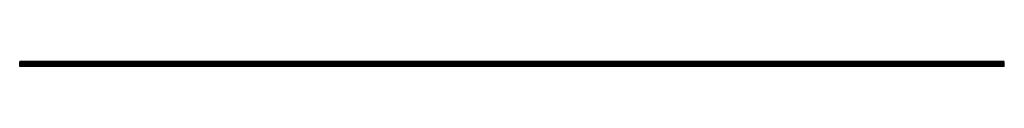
# Model space of a CAD drawing. Header units: millimetres. Extents: x 0 to 2700, y 0 to 14.
import ezdxf

# ---------------------------------------------------------------- set-up
doc = ezdxf.new("R2010")
doc.units = ezdxf.units.MM
doc.header["$LTSCALE"] = 10
doc.linetypes.add('ALLCAD_Strich', pattern=[0.2, 0.15, -0.05])
for name, color, linetype in [('BESCH_KONT_sich_schn_ansi_2d', 40, 'Continuous'), ('BESCH_KONT_sich_schn_grun_2d', 10, 'Continuous'), ('BESCH_KONT_sich_schn_seit_2d', 160, 'Continuous')]:
    doc.layers.add(name, color=color, linetype=linetype)

msp = doc.modelspace()

# ---------------------------------------------------------------- linework, layer by layer
at = {"layer": 'BESCH_KONT_sich_schn_ansi_2d', "linetype": 'ALLCAD_Strich'}
for p, q in [((2700, 0), (0, 0)), ((0, 0, -89), (0, 0)), ((2700, 0, -89), (0, 0, -89)), ((0, 0, -77), (0, 0, -77)), ((0, 0, -77), (0, 0, -77)), ((0, 0, -77), (0, 0, -77)), ((0, 0, -77), (0, 0, -77)), ((0, 0, -77), (0, 0, -77)), ((0, 0, -77), (0, 0, -77)), ((0, 0, -77), (0, 0, -77)), ((0, 0, -77), (0, 0, -77)), ((0, 0, -77), (0, 0, -77)), ((0, 0, -77), (0, 0, -77)), ((0, 0, -77), (0, 0, -77)), ((0, 0, -77), (0, 0, -77)), ((0, 0, -77), (0, 0, -77)), ((0, 0, -77), (0, 0, -77)), ((0, 0, -77), (0, 0, -77)), ((0, 0, -77), (0, 0, -77)), ((2700, 0, -37), (0, 0, -37)), ((2700, 0, -77), (0, 0, -77)), ((0, 0, -77), (0, 0, -77)), ((0, 0, -77), (0, 0, -77)), ((0, 0, -77), (0, 0, -77)), ((0, 0, -77), (0, 0, -77)), ((0, 0, -77), (0, 0, -77)), ((0, 0, -77), (0, 0, -77)), ((0, 0, -77), (0, 0, -77)), ((0, 0, -77), (0, 0, -77)), ((0, 0, -77), (0, 0, -77)), ((0, 0, -77), (0, 0, -77)), ((0, 0, -77), (0, 0, -77)), ((2700, 0, -87.5), (0, 0, -87.5)), ((2700, 0, -79), (0, 0, -79)), ((2700, 0, -76.5), (0, 0, -76.5)), ((2700, 0, -38.8), (0, 0, -38.8)), ((2700, 0, -38.1), (0, 0, -38.1)), ((2700, 0, -36), (0, 0, -36)), ((2700, 0, -1.5), (0, 0, -1.5)), ((2700, 0, -89), (2700, 0))]:
    msp.add_line(p, q, dxfattribs=at)
at = {"layer": 'BESCH_KONT_sich_schn_ansi_2d', "linetype": 'ALLCAD_Strich', "extrusion": (0, -1, 0)}
for radius, start, end in [(0.00217, 90, 180), (0.00217, 180, 270), (0.00271, 270, 0), (0.00271, 360, 90), (0.00271, 90, 180), (0.00271, 180, 270), (0.00271, 270, 0), (0.00271, 360, 90), (0.00271, 90, 180), (0.00271, 180, 270)]:
    msp.add_arc((0, -77), radius, start, end, dxfattribs=at)
at = {"layer": 'BESCH_KONT_sich_schn_ansi_2d', "linetype": 'ALLCAD_Strich', "extrusion": (0, 1, 0)}
for radius, start, end in [(0.00093, 270, 0), (0.00093, 360, 90), (0.00116, 0, 90), (0.00116, 270, 360), (0.00116, 90, 180), (0.00116, 180, 270), (0.00116, 0, 90), (0.00116, 270, 360), (0.00116, 90, 180), (0.00116, 180, 270)]:
    msp.add_arc((0, -77), radius, start, end, dxfattribs=at)
at = {"layer": 'BESCH_KONT_sich_schn_grun_2d', "linetype": 'ALLCAD_Strich'}
for p, q in [((2700, 13.8, -89), (0, 13.8, -89)), ((0, 11.7, -89), (0, 13.8, -89)), ((2700, 13.1, -89), (0, 13.1, -89)), ((2700, 13, -89), (0, 13, -89)), ((2700, 11.7, -89), (0, 11.7, -89)), ((0, 9, -89), (0, 11.7, -89)), ((2700, 11.3, -89), (0, 11.3, -89)), ((2700, 10.5, -89), (0, 10.5, -89)), ((2700, 9, -89), (0, 9, -89)), ((0, 0, -89), (0, 9, -89)), ((2700, 5.5, -89), (0, 5.5, -89)), ((0, 1.5, -89), (0, 1.5, -89)), ((0, 1.5, -89), (0, 1.5, -89)), ((0, 1.5, -89), (0, 1.5, -89)), ((0, 1.5, -89), (0, 1.5, -89)), ((0, 1.5, -89), (0, 1.5, -89)), ((0, 1.5, -89), (0, 1.5, -89)), ((0, 1.5, -89), (0, 1.5, -89)), ((0, 1.5, -89), (0, 1.5, -89)), ((0, 1.5, -89), (0, 1.5, -89)), ((0, 1.5, -89), (0, 1.5, -89)), ((0, 1.5, -89), (0, 1.5, -89)), ((0, 1.5, -89), (0, 1.5, -89)), ((0, 1.5, -89), (0, 1.5, -89)), ((0, 1.5, -89), (0, 1.5, -89)), ((0, 1.5, -89), (0, 1.5, -89)), ((0, 1.5, -89), (0, 1.5, -89)), ((0, 1.5, -89), (0, 1.5, -89)), ((0, 1.5, -89), (0, 1.5, -89)), ((0, 1.5, -89), (0, 1.5, -89)), ((0, 1.5, -89), (0, 1.5, -89)), ((0, 1.5, -89), (0, 1.5, -89)), ((0, 1.5, -89), (0, 1.5, -89)), ((0, 1.5, -89), (0, 1.5, -89)), ((0, 1.5, -89), (0, 1.5, -89)), ((0, 1.5, -89), (0, 1.5, -89)), ((0, 1.5, -89), (0, 1.5, -89)), ((0, 1.5, -89), (0, 1.5, -89)), ((0, 1.5, -89), (0, 1.5, -89)), ((0, 1.5, -89), (0, 1.5, -89)), ((0, 1.5, -89), (0, 1.5, -89)), ((2700, 1.5, -89), (0, 1.5, -89)), ((2700, 0, -89), (0, 0, -89)), ((2700, 11.7, -89), (2700, 13.8, -89)), ((2700, 9, -89), (2700, 11.7, -89)), ((2700, 0, -89), (2700, 9, -89))]:
    msp.add_line(p, q, dxfattribs=at)
at = {"layer": 'BESCH_KONT_sich_schn_seit_2d', "linetype": 'ALLCAD_Strich'}
for p, q in [((0, 13.8, -38.1), (0, 13.1, -38.8)), ((0, 11.7, -36), (0, 13.8, -38.1)), ((0, 13.1, -38.8), (0, 11.3, -37)), ((0, 13, -79), (0, 1.5, -79)), ((0, 13, -76.5), (0, 13, -79)), ((0, 10.5, -77), (0, 13, -76.5)), ((0, 1.5, -36), (0, 11.7, -36)), ((0, 11.3, -37), (0, 1.5, -37)), ((0, 1.5, -77), (0, 10.5, -77)), ((0, 9, -1.5), (0, 1.5, -1.5)), ((0, 9), (0, 9, -1.5)), ((0, 0), (0, 9)), ((0, 5.5, -89), (0, 0, -89)), ((0, 5.5, -87.5), (0, 5.5, -89)), ((0, 1.5, -87.5), (0, 5.5, -87.5)), ((0, 1.5, -37), (0, 1.5, -77)), ((0, 1.5, -77), (0, 1.5, -77)), ((0, 1.5, -77), (0, 1.5, -77)), ((0, 1.5, -77), (0, 1.5, -77)), ((0, 1.5, -77), (0, 1.5, -77)), ((0, 1.5, -77), (0, 1.5, -77)), ((0, 1.5, -77), (0, 1.5, -77)), ((0, 1.5, -77), (0, 1.5, -77)), ((0, 1.5, -79), (0, 1.5, -87.5)), ((0, 1.5, -1.5), (0, 1.5, -36)), ((0, 1.5, -77), (0, 1.5, -77)), ((0, 1.5, -77), (0, 1.5, -77)), ((0, 1.5, -77), (0, 1.5, -77)), ((0, 1.5, -77), (0, 1.5, -77)), ((0, 1.5, -77), (0, 1.5, -77)), ((0, 1.5, -77), (0, 1.5, -77)), ((0, 1.5, -77), (0, 1.5, -77)), ((0, 1.5, -77), (0, 1.5, -77)), ((0, 1.5, -77), (0, 1.5, -77)), ((0, 1.5, -77), (0, 1.5, -77)), ((0, 1.5, -77), (0, 1.5, -77)), ((0, 1.5, -77), (0, 1.5, -77)), ((0, 0, -89), (0, 0))]:
    msp.add_line(p, q, dxfattribs=at)

doc.saveas('drawing.dxf')
